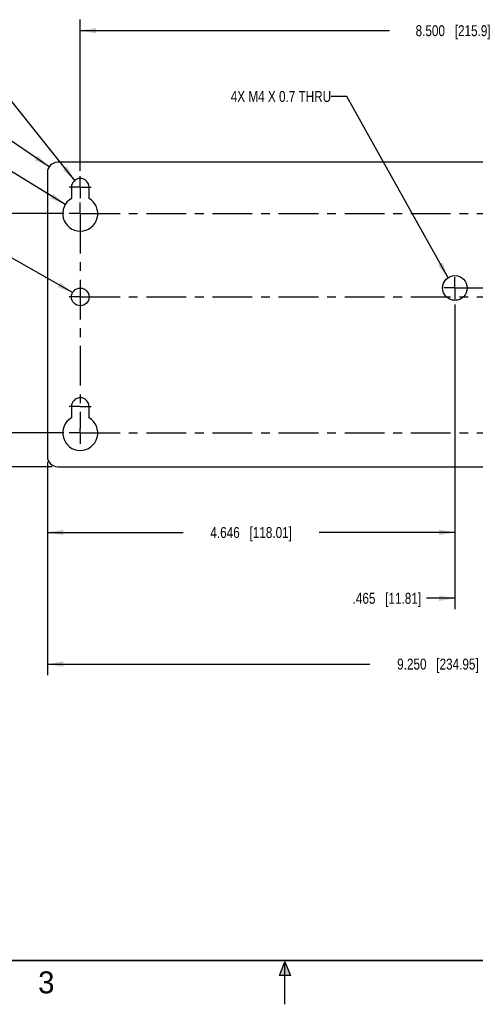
# Model space of a CAD drawing. Header units: inches. Extents: x 0 to 22, y 0 to 17.
# Tile 2 of 10: x 8 to 13.2, y 0 to 11.2. Entities that reach past the tile are written whole.
import ezdxf

# ---------------------------------------------------------------- set-up
doc = ezdxf.new("R2010")
doc.units = ezdxf.units.IN
doc.header["$LTSCALE"] = 1.21
doc.header["$MEASUREMENT"] = 0
doc.linetypes.add('CENTER', pattern=[0.6, 0.375, -0.075, 0.075, -0.075])
doc.layers.get('0').update_dxf_attribs({"linetype": 'CONTINUOUS'})
for name, color, linetype in [('02___PRT_ALL_AXES', 7, 'CONTINUOUS'), ('DETAIL', 7, 'CONTINUOUS'), ('DIMENSIONS', 7, 'CONTINUOUS')]:
    doc.layers.add(name, color=color, linetype=linetype)
doc.styles.get("Standard").update_dxf_attribs({"font": 'txt', "width": 0.8})
doc.styles.add('TEXTSTYLE_2', font='txt')
doc.dimstyles.new('DIMSTYLE_1', dxfattribs={"dimtxt": 0.125, "dimasz": 0.18, "dimexe": 0.18, "dimexo": 0.0625, "dimgap": 0.09, "dimtad": 0, "dimtih": 1, "dimtoh": 1, "dimdec": 3, "dimzin": 4, "dimdsep": 46, "dimtxsty": 'STANDARD', "dimblk": '_FILLED', "dimblk1": '_FILLED', "dimblk2": '_FILLED', "dimcen": 0.09, "dimadec": 0, "dimazin": 0, "dimtp": 0.01, "dimtm": 0.01, "dimtfac": 1, "dimtdec": 3, "dimtofl": 0, "dimtmove": 0, "dimatfit": 3, "dimldrblk": '_FILLED', "dimfxl": 1, "dimtolj": 1, "dimtzin": 4, "dimarcsym": 0})
doc.dimstyles.new('DIMSTYLE_2', dxfattribs={"dimtxt": 0.125, "dimasz": 0.18, "dimexe": 0.18, "dimexo": 0.0625, "dimgap": 0.09, "dimtad": 0, "dimtih": 1, "dimtoh": 1, "dimdec": 3, "dimzin": 4, "dimdsep": 46, "dimtxsty": 'STANDARD', "dimblk": '_FILLED', "dimblk1": '_FILLED', "dimblk2": '_FILLED', "dimcen": 0.09, "dimadec": 0, "dimazin": 0, "dimtp": 0.01, "dimtm": 0.01, "dimtfac": 1, "dimtdec": 3, "dimtofl": 0, "dimtmove": 0, "dimatfit": 3, "dimldrblk": '_FILLED', "dimfxl": 1, "dimtolj": 1, "dimtzin": 4, "dimarcsym": 0})
doc.dimstyles.new('DIMSTYLE_3', dxfattribs={"dimtxt": 0.125, "dimasz": 0.18, "dimexe": 0.18, "dimexo": 0.0625, "dimgap": 0.09, "dimtad": 0, "dimtih": 1, "dimtoh": 1, "dimdec": 3, "dimzin": 4, "dimdsep": 46, "dimtxsty": 'STANDARD', "dimblk": '_FILLED', "dimblk1": '_FILLED', "dimblk2": '_FILLED', "dimcen": 0.09, "dimadec": 0, "dimazin": 0, "dimtp": 0.01, "dimtm": 0.01, "dimtfac": 1, "dimtdec": 3, "dimtofl": 0, "dimtmove": 0, "dimatfit": 3, "dimldrblk": '_FILLED', "dimfxl": 1, "dimtolj": 1, "dimtzin": 4, "dimarcsym": 0})
doc.dimstyles.get("Standard").update_dxf_attribs({"dimtxt": 0.125, "dimasz": 0.18, "dimexe": 0.18, "dimexo": 0.0625, "dimgap": 0.09, "dimtad": 0, "dimtih": 1, "dimtoh": 1, "dimdec": 3, "dimzin": 4, "dimdsep": 46, "dimtxsty": 'STANDARD', "dimblk": '_FILLED', "dimblk1": '_FILLED', "dimblk2": '_FILLED', "dimcen": 0.09, "dimadec": 0, "dimazin": 0, "dimtol": 1, "dimtp": 0.01, "dimtm": 0.01, "dimtfac": 1, "dimtdec": 3, "dimtofl": 0, "dimtmove": 0, "dimatfit": 3, "dimldrblk": '_FILLED', "dimfxl": 1, "dimtolj": 1, "dimtzin": 4, "dimarcsym": 0})

# ---------------------------------------------------------------- blocks, each defined once
blk = doc.blocks.new('_FILLED')
at = {"color": 0, "linetype": 'BYBLOCK'}
blk.add_solid([(0, 0), (-1, 0.174), (-1, -0.174)], dxfattribs=at)
blk = doc.blocks.new('*D0')
at = {"layer": 'DIMENSIONS', "color": 2, "linetype": 'CONTINUOUS'}
for p, q in [((12.939, 7.977), (12.939, 5.253)), ((8.293, 6.183), (8.293, 5.253)), ((8.293, 5.378), (9.841, 5.378)), ((12.939, 5.378), (11.391, 5.378))]:
    blk.add_line(p, q, dxfattribs=at)
at = {"layer": 'DIMENSIONS', "color": 2, "linetype": 'CONTINUOUS', "xscale": 0.18, "yscale": 0.18, "zscale": 0.18, "rotation": 180}
blk.add_blockref('_FILLED', (8.293, 5.378), dxfattribs=at)
at = {"layer": 'DIMENSIONS', "color": 2, "linetype": 'CONTINUOUS', "xscale": 0.18, "yscale": 0.18, "zscale": 0.18}
blk.add_blockref('_FILLED', (12.939, 5.378), dxfattribs=at)
at = {"layer": 'DIMENSIONS', "color": 2, "linetype": 'CONTINUOUS', "insert": (10.616, 5.44), "char_height": 0.125, "width": 1.425, "attachment_point": 2, "line_spacing_factor": 0.9}
blk.add_mtext('4.646{\\Ftxt.shx;\\W1.000000;\\H0.125000; }[118.01]', dxfattribs=at)
blk = doc.blocks.new('*D2')
at = {"layer": 'DIMENSIONS', "color": 2, "linetype": 'CONTINUOUS'}
for p, q in [((12.939, 7.977), (12.939, 4.503)), ((13.404, 7.561), (13.404, 4.503)), ((12.939, 4.628), (12.615, 4.628)), ((13.404, 4.628), (13.764, 4.628))]:
    blk.add_line(p, q, dxfattribs=at)
at = {"layer": 'DIMENSIONS', "color": 2, "linetype": 'CONTINUOUS', "xscale": 0.18, "yscale": 0.18, "zscale": 0.18}
blk.add_blockref('_FILLED', (12.939, 4.628), dxfattribs=at)
at = {"layer": 'DIMENSIONS', "color": 2, "linetype": 'CONTINUOUS', "xscale": 0.18, "yscale": 0.18, "zscale": 0.18, "rotation": 180}
blk.add_blockref('_FILLED', (13.404, 4.628), dxfattribs=at)
at = {"layer": 'DIMENSIONS', "color": 2, "linetype": 'CONTINUOUS', "insert": (12.553, 4.69), "char_height": 0.125, "width": 1.225, "attachment_point": 3, "line_spacing_factor": 0.9}
blk.add_mtext('.465{\\Ftxt.shx;\\W1.000000;\\H0.125000; }[11.81]', dxfattribs=at)
blk = doc.blocks.new('*D4')
at = {"layer": 'DIMENSIONS', "color": 2, "linetype": 'CONTINUOUS'}
for p, q in [((8.293, 6.183), (8.293, 3.753)), ((17.543, 6.183), (17.543, 3.753)), ((8.293, 3.878), (11.97, 3.878)), ((17.543, 3.878), (13.52, 3.878))]:
    blk.add_line(p, q, dxfattribs=at)
at = {"layer": 'DIMENSIONS', "color": 2, "linetype": 'CONTINUOUS', "xscale": 0.18, "yscale": 0.18, "zscale": 0.18, "rotation": 180}
blk.add_blockref('_FILLED', (8.293, 3.878), dxfattribs=at)
at = {"layer": 'DIMENSIONS', "color": 2, "linetype": 'CONTINUOUS', "xscale": 0.18, "yscale": 0.18, "zscale": 0.18}
blk.add_blockref('_FILLED', (17.543, 3.878), dxfattribs=at)
at = {"layer": 'DIMENSIONS', "color": 2, "linetype": 'CONTINUOUS', "insert": (12.745, 3.94), "char_height": 0.125, "width": 1.425, "attachment_point": 2, "line_spacing_factor": 0.9}
blk.add_mtext('9.250{\\Ftxt.shx;\\W1.000000;\\H0.125000; }[234.95]', dxfattribs=at)
blk = doc.blocks.new('*D9')
at = {"layer": 'DIMENSIONS', "color": 2, "linetype": 'CONTINUOUS'}
for p, q in [((7.543, 6.513), (7.543, 6.873)), ((8.48, 6.513), (7.418, 6.513)), ((8.348, 6.128), (7.418, 6.128)), ((7.543, 6.128), (7.543, 5.736)), ((7.543, 5.736), (7.369, 5.736))]:
    blk.add_line(p, q, dxfattribs=at)
at = {"layer": 'DIMENSIONS', "color": 2, "linetype": 'CONTINUOUS', "xscale": 0.18, "yscale": 0.18, "zscale": 0.18}
for p, rotation in [((7.543, 6.513), 270), ((7.543, 6.128), 90)]:
    blk.add_blockref('_FILLED', p, dxfattribs=dict(at, rotation=rotation))
at = {"layer": 'DIMENSIONS', "color": 2, "linetype": 'CONTINUOUS', "insert": (7.107, 5.798), "char_height": 0.125, "width": 0.6, "attachment_point": 3, "line_spacing_factor": 0.9}
blk.add_mtext('.385\\P[9.78]', dxfattribs=at)
blk = doc.blocks.new('*D10')
at = {"layer": 'DIMENSIONS', "color": 2, "linetype": 'CONTINUOUS'}
for p, q in [((8.48, 9.013), (5.918, 9.013)), ((6.043, 9.013), (6.043, 7.888)), ((6.043, 6.513), (6.043, 7.45)), ((8.48, 6.513), (5.918, 6.513))]:
    blk.add_line(p, q, dxfattribs=at)
at = {"layer": 'DIMENSIONS', "color": 2, "linetype": 'CONTINUOUS', "xscale": 0.18, "yscale": 0.18, "zscale": 0.18}
for p, rotation in [((6.043, 9.013), 90), ((6.043, 6.513), 270)]:
    blk.add_blockref('_FILLED', p, dxfattribs=dict(at, rotation=rotation))
at = {"layer": 'DIMENSIONS', "color": 2, "linetype": 'CONTINUOUS', "insert": (5.943, 7.825), "char_height": 0.125, "width": 0.7, "attachment_point": 2, "line_spacing_factor": 0.9}
blk.add_mtext('2.500\\P[63.51]', dxfattribs=at)
blk = doc.blocks.new('*D11')
at = {"layer": 'DIMENSIONS', "color": 2, "linetype": 'CONTINUOUS'}
for p, q in [((7.543, 10.071), (7.425, 10.071)), ((8.313, 9.546), (7.543, 10.071))]:
    blk.add_line(p, q, dxfattribs=at)
at = {"layer": 'DIMENSIONS', "color": 2, "linetype": 'CONTINUOUS', "xscale": 0.18, "yscale": 0.18, "zscale": 0.18, "rotation": 325.7395050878}
blk.add_blockref('_FILLED', (8.313, 9.546), dxfattribs=at)
at = {"layer": 'DIMENSIONS', "color": 2, "linetype": 'CONTINUOUS', "insert": (7.363, 10.133), "char_height": 0.125, "width": 1.225, "attachment_point": 3, "line_spacing_factor": 0.9}
blk.add_mtext('4X R.118{\\Ftxt.shx;\\W1.000000;\\H0.125000; }[3]', dxfattribs=at)
blk = doc.blocks.new('*D14')
at = {"layer": 'DIMENSIONS', "color": 2, "linetype": 'CONTINUOUS'}
for p, q in [((8.668, 9.5), (8.668, 11.223)), ((17.168, 9.5), (17.168, 11.223)), ((8.668, 11.098), (12.193, 11.098)), ((17.168, 11.098), (13.643, 11.098))]:
    blk.add_line(p, q, dxfattribs=at)
at = {"layer": 'DIMENSIONS', "color": 2, "linetype": 'CONTINUOUS', "xscale": 0.18, "yscale": 0.18, "zscale": 0.18, "rotation": 180}
blk.add_blockref('_FILLED', (8.668, 11.098), dxfattribs=at)
at = {"layer": 'DIMENSIONS', "color": 2, "linetype": 'CONTINUOUS', "xscale": 0.18, "yscale": 0.18, "zscale": 0.18}
blk.add_blockref('_FILLED', (17.168, 11.098), dxfattribs=at)
at = {"layer": 'DIMENSIONS', "color": 2, "linetype": 'CONTINUOUS', "insert": (12.918, 11.16), "char_height": 0.125, "width": 1.325, "attachment_point": 2, "line_spacing_factor": 0.9}
blk.add_mtext('8.500{\\Ftxt.shx;\\W1.000000;\\H0.125000; }[215.9]', dxfattribs=at)
blk = doc.blocks.new('*D15')
at = {"layer": 'DIMENSIONS', "color": 2, "linetype": 'CONTINUOUS'}
for p, q in [((7.543, 10.719), (7.425, 10.719)), ((8.605, 9.391), (7.543, 10.719))]:
    blk.add_line(p, q, dxfattribs=at)
at = {"layer": 'DIMENSIONS', "color": 2, "linetype": 'CONTINUOUS', "xscale": 0.18, "yscale": 0.18, "zscale": 0.18, "rotation": 308.666672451}
blk.add_blockref('_FILLED', (8.605, 9.391), dxfattribs=at)
at = {"layer": 'DIMENSIONS', "color": 2, "linetype": 'CONTINUOUS', "insert": (7.363, 10.781), "char_height": 0.125, "width": 1.49167, "attachment_point": 3, "line_spacing_factor": 0.9}
blk.add_mtext('4X \\Fgdt;{\\Fgdt;n}\\Ftxt;.201{\\Ftxt.shx;\\W1.000000;\\H0.125000; }[5.1]', dxfattribs=at)
blk = doc.blocks.new('*D16')
at = {"layer": 'DIMENSIONS', "color": 2, "linetype": 'CONTINUOUS'}
for p, q in [((7.543, 9.699), (7.425, 9.699)), ((8.497, 9.117), (7.543, 9.699))]:
    blk.add_line(p, q, dxfattribs=at)
at = {"layer": 'DIMENSIONS', "color": 2, "linetype": 'CONTINUOUS', "xscale": 0.18, "yscale": 0.18, "zscale": 0.18, "rotation": 328.6385762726}
blk.add_blockref('_FILLED', (8.497, 9.117), dxfattribs=at)
at = {"layer": 'DIMENSIONS', "color": 2, "linetype": 'CONTINUOUS', "insert": (7.363, 9.761), "char_height": 0.125, "width": 1.69167, "attachment_point": 3, "line_spacing_factor": 0.9}
blk.add_mtext('4X \\Fgdt;{\\Fgdt;n}\\Ftxt;.400{\\Ftxt.shx;\\W1.000000;\\H0.125000; }[10.16]', dxfattribs=at)
blk = doc.blocks.new('*D17')
at = {"layer": 'DIMENSIONS', "color": 2, "linetype": 'CONTINUOUS'}
for p, q in [((7.543, 8.703), (7.425, 8.703)), ((8.58, 8.112), (7.543, 8.703))]:
    blk.add_line(p, q, dxfattribs=at)
at = {"layer": 'DIMENSIONS', "color": 2, "linetype": 'CONTINUOUS', "xscale": 0.18, "yscale": 0.18, "zscale": 0.18, "rotation": 330.3557981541}
blk.add_blockref('_FILLED', (8.58, 8.112), dxfattribs=at)
at = {"layer": 'DIMENSIONS', "color": 2, "linetype": 'CONTINUOUS', "insert": (7.263, 8.765), "char_height": 0.125, "width": 0.86667, "attachment_point": 3, "line_spacing_factor": 0.9}
blk.add_mtext('2X \\Fgdt;{\\Fgdt;n}\\Ftxt;.201\\P[5.1]', dxfattribs=at)

msp = doc.modelspace()

# ---------------------------------------------------------------- hatches: boundary and pattern name
at = {"linetype": 'CONTINUOUS'}
msp.add_hatch(color=2, dxfattribs=at).paths.add_polyline_path([(10.9375, 0.3287), (11, 0.485), (11.0625, 0.3287)])

# ---------------------------------------------------------------- linework, layer by layer
at = {"color": 7, "linetype": 'CONTINUOUS'}
for p, q in [((17.4245, 9.5976), (8.4107, 9.5976)), ((8.2926, 9.4795), (8.2926, 6.2457)), ((8.5672, 9.3126), (8.5672, 9.186)), ((8.768, 9.186), (8.768, 9.3126)), ((8.5672, 6.8126), (8.5672, 6.6852)), ((8.768, 6.6852), (8.768, 6.8126)), ((8.4107, 6.1276), (17.4245, 6.1276))]:
    msp.add_line(p, q, dxfattribs=at)
at = {"color": 2, "linetype": 'CONTINUOUS'}
for p, q in [((10.9375, 0.3287), (11, 0.485)), ((11, 0.485), (11.0625, 0.3287)), ((11, 0), (11, 0.485)), ((11.0625, 0.3287), (10.9375, 0.3287))]:
    msp.add_line(p, q, dxfattribs=at)
at = {"color": 7, "linetype": 'CONTINUOUS', "const_width": 0.02}
msp.add_lwpolyline([(0.5, 0.5), (21.5, 0.5)], dxfattribs=at)
at = {"color": 7, "linetype": 'CONTINUOUS'}
for centre, radius in [((12.9386, 8.1646), 0.1405), ((8.6676, 8.0626), 0.1004)]:
    msp.add_circle(centre, radius, dxfattribs=at)
for centre, radius, start, end in [((8.4107, 9.4795), 0.1181, 90, 180), ((8.6676, 9.3126), 0.1004, 0, 180), ((8.6676, 9.013), 0.2, 120.12977, 59.87023), ((8.6676, 6.8126), 0.1004, 0, 180), ((8.6676, 6.5126), 0.1996, 120.19511, 59.80489), ((8.4107, 6.2457), 0.1181, 180, 270)]:
    msp.add_arc(centre, radius, start, end, dxfattribs=at)
at = {"layer": '02___PRT_ALL_AXES', "color": 7, "linetype": 'CENTER'}
for p, q in [((8.6676, 9.3126), (8.6676, 9.4377)), ((8.6676, 9.3126), (8.5425, 9.3126)), ((8.6676, 9.3126), (8.6676, 9.1875)), ((8.6676, 9.3126), (8.7927, 9.3126)), ((8.6676, 9.013), (8.6676, 9.1381)), ((8.6676, 9.013), (8.5425, 9.013)), ((8.6676, 9.013), (8.6676, 6.5618)), ((8.6676, 9.013), (17.0425, 9.013)), ((12.9386, 8.1646), (12.9386, 8.2897)), ((12.9386, 8.1646), (12.8135, 8.1646)), ((12.9386, 8.1646), (12.9386, 8.0395)), ((12.9386, 8.1646), (15.5635, 8.1646)), ((8.6676, 8.0626), (8.5425, 8.0626)), ((8.6676, 8.0626), (17.0425, 8.0626)), ((8.6676, 6.8126), (8.5425, 6.8126)), ((8.6676, 6.8126), (8.7927, 6.8126)), ((8.6676, 6.5126), (8.5425, 6.5126)), ((8.6676, 6.5126), (8.6676, 6.5618)), ((8.6676, 6.5126), (8.6676, 6.3875)), ((8.6676, 6.5126), (17.0425, 6.5126))]:
    msp.add_line(p, q, dxfattribs=at)

# ---------------------------------------------------------------- texts
at = {"color": 2, "linetype": 'CONTINUOUS', "insert": (8.1875, 0.375), "char_height": 0.25, "width": 0.25, "attachment_point": 1, "line_spacing_factor": 0.9, "style": 'TEXTSTYLE_2'}
msp.add_mtext('3', dxfattribs=at)
at = {"layer": 'DETAIL', "color": 2, "linetype": 'CONTINUOUS', "insert": (11.5278, 10.4101), "char_height": 0.125, "width": 1.6, "attachment_point": 3, "line_spacing_factor": 0.9}
msp.add_mtext('4X M4 X 0.7 THRU', dxfattribs=at)

# ---------------------------------------------------------------- dimensions: what is measured, and where the dimension line sits
at = {"layer": 'DIMENSIONS', "color": 2, "linetype": 'CONTINUOUS'}
for base, p1, p2, picture, middle in [((17.1676, 11.0976), (8.6676, 9.5002), (17.1676, 9.5002), '*D14', (12.7676, 11.0976)), ((12.9386, 5.3776), (8.2926, 6.1832), (12.9386, 7.977), '*D0', (10.4656, 5.3776)), ((13.4036, 4.6276), (12.9386, 7.977), (13.4036, 7.561), '*D2', (11.6903, 4.6276)), ((17.5426, 3.8776), (8.2926, 6.1832), (17.5426, 6.1832), '*D4', (12.5948, 3.8776))]:
    dim = msp.add_linear_dim(base=base, p1=p1, p2=p2, dimstyle='DIMSTYLE_1', dxfattribs=at)
    dim.commit()
    dim.dimension.update_dxf_attribs({"geometry": picture, "text_midpoint": middle, "dimtype": 160})
for p1, p2, text, picture, middle in [((8.6049, 9.391), (8.7303, 9.2342), '4X <>', '*D15', (6.4168, 10.7185)), ((8.4968, 9.1171), (8.8384, 8.9089), '4X <>', '*D16', (6.3168, 9.6987)), ((8.5803, 8.1123), (8.7548, 8.013), '2X <>', '*D17', (6.6793, 8.6091))]:
    dim = msp.add_diameter_dim_2p(p1=p1, p2=p2, text=text, dimstyle='DIMSTYLE_3', dxfattribs=at)
    dim.commit()
    dim.dimension.update_dxf_attribs({"geometry": picture, "text_midpoint": middle, "dimtype": 163})
dim = msp.add_radius_dim(center=(8.4107, 9.4795), mpoint=(8.3131, 9.546), text='4X <>', dimstyle='DIMSTYLE_2', dxfattribs=at)
dim.commit()
dim.dimension.update_dxf_attribs({"geometry": '*D11', "text_midpoint": (6.5501, 10.0708), "dimtype": 164})
for base, p2, angle, picture, middle in [((6.0426, 9.013), (8.48, 9.013), 90, '*D10', (5.8926, 7.6691)), ((7.5426, 6.1276), (8.3482, 6.1276), 270, '*D9', (6.7567, 5.6418))]:
    dim = msp.add_linear_dim(base=base, p1=(8.48, 6.5126), p2=p2, angle=angle, dimstyle='DIMSTYLE_1', dxfattribs=at)
    dim.commit()
    dim.dimension.update_dxf_attribs({"geometry": picture, "text_midpoint": middle, "dimtype": 160})

# ---------------------------------------------------------------- leaders
at = {"layer": 'DETAIL', "color": 2, "linetype": 'CONTINUOUS'}
msp.add_leader([(12.8603, 8.2813), (11.7078, 10.3476), (11.5278, 10.3476)], dimstyle='STANDARD', override={"dimtad": 0}, dxfattribs=at)

doc.saveas('drawing.dxf')
